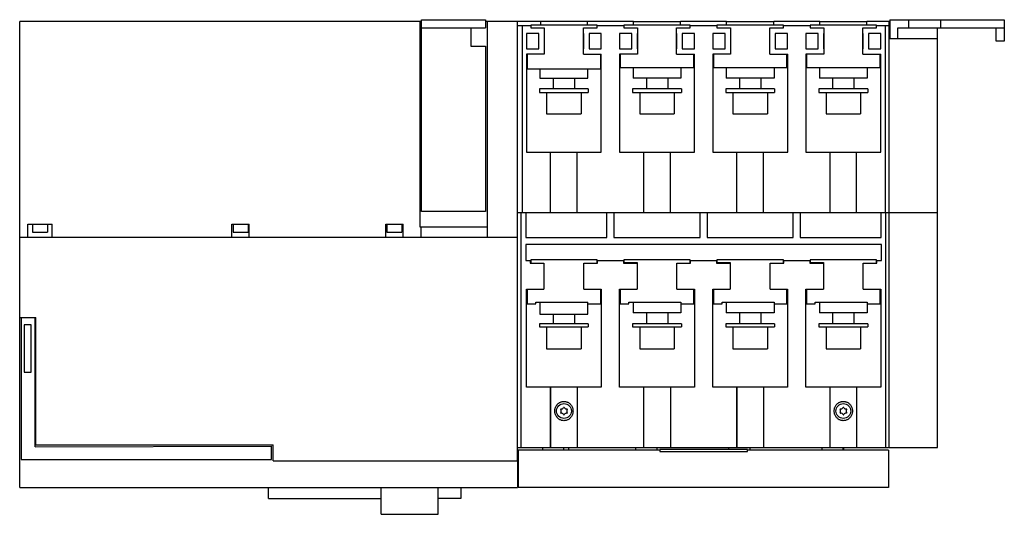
# Model space of a CAD drawing. Header units: millimetres. Extents: x 50 to 420, y 239 to 425.
import ezdxf

# ---------------------------------------------------------------- set-up
doc = ezdxf.new("R2010")
doc.units = ezdxf.units.MM
doc.header["$LTSCALE"] = 43.117789
doc.layers.add('00_COMPONENTS_2', color=7, linetype='CONTINUOUS')

msp = doc.modelspace()

# ---------------------------------------------------------------- linework, layer by layer
at = {"layer": '00_COMPONENTS_2', "color": 7, "linetype": 'Continuous'}
for p, q in [((49.66, 249.55), (49.66, 424.55)), ((200.66, 424.55), (49.66, 424.55)), ((200.04, 424.55), (200.04, 347.4)), ((200.66, 353.25), (200.66, 425.25)), ((200.66, 425.25), (224.66, 425.25)), ((200.66, 422.25), (224.66, 422.25)), ((219.16, 422.25), (219.16, 415.25)), ((224.66, 425.25), (224.66, 422.25)), ((225.27, 424.55), (224.66, 424.55)), ((225.27, 424.55), (225.27, 347.4)), ((225.33, 424.55), (225.33, 343.5)), ((245.31, 424.55), (225.33, 424.55)), ((236.66, 424.55), (236.66, 259.55)), ((236.66, 423.05), (241.69, 423.05)), ((238.46, 423.05), (238.46, 352.8)), ((241.69, 423.25), (241.69, 422.25)), ((266.64, 423.25), (241.69, 423.25)), ((241.69, 422.25), (246.71, 422.25)), ((245.31, 424.6), (245.31, 423.24)), ((263.01, 424.6), (245.31, 424.6)), ((246.71, 422.25), (246.71, 412.25)), ((261.51, 412.25), (261.51, 422.25)), ((261.51, 422.25), (266.64, 422.25)), ((263.01, 423.24), (263.01, 424.6)), ((280.31, 424.55), (263.01, 424.55)), ((266.64, 422.25), (266.64, 423.25)), ((266.64, 423.05), (276.69, 423.05)), ((276.69, 423.25), (276.69, 422.25)), ((301.64, 423.25), (276.69, 423.25)), ((276.69, 422.25), (281.81, 422.25)), ((280.31, 423.25), (280.31, 424.6)), ((280.31, 424.6), (298.01, 424.6)), ((281.81, 422.25), (281.81, 412.25)), ((296.51, 412.25), (296.51, 422.25)), ((296.51, 422.25), (301.64, 422.25)), ((298.01, 423.25), (298.01, 424.6)), ((315.31, 424.55), (298.01, 424.55)), ((301.64, 422.25), (301.64, 423.25)), ((301.64, 423.05), (311.69, 423.05)), ((311.69, 423.25), (311.69, 422.25)), ((336.64, 423.25), (311.69, 423.25)), ((311.69, 422.25), (316.81, 422.25)), ((315.31, 423.25), (315.31, 424.6)), ((315.31, 424.6), (333.01, 424.6)), ((316.81, 422.25), (316.81, 412.25)), ((331.51, 412.25), (331.51, 422.25)), ((331.51, 422.25), (336.64, 422.25)), ((333.01, 423.25), (333.01, 424.6)), ((350.31, 424.55), (333.01, 424.55)), ((336.64, 422.25), (336.64, 423.25)), ((336.64, 423.05), (346.69, 423.05)), ((371.64, 423.25), (346.69, 423.25)), ((346.69, 423.25), (346.69, 422.25)), ((346.69, 422.25), (351.81, 422.25)), ((350.31, 424.6), (368.01, 424.6)), ((350.31, 423.25), (350.31, 424.6)), ((351.81, 422.25), (351.81, 412.25)), ((366.51, 422.25), (371.64, 422.25)), ((366.51, 412.25), (366.51, 422.25)), ((368.01, 423.25), (368.01, 424.6)), ((376.66, 424.55), (368.01, 424.55)), ((371.64, 422.25), (371.64, 423.25)), ((371.64, 423.05), (376.36, 423.05)), ((374.86, 423.05), (374.86, 352.8)), ((376.36, 264.55), (376.36, 424.55)), ((376.66, 425.25), (419.66, 425.25)), ((376.66, 425.25), (376.66, 418.05)), ((379.66, 422.25), (419.66, 422.25)), ((379.66, 418.05), (379.66, 422.25)), ((383.66, 425.25), (383.66, 422.25)), ((394.56, 264.55), (394.56, 422.25)), ((395.66, 425.25), (395.66, 422.25)), ((416.66, 417.25), (416.66, 422.25)), ((419.66, 425.25), (419.66, 417.25)), ((240.11, 420.05), (240.11, 414.25)), ((244.71, 420.05), (240.11, 420.05)), ((244.71, 414.25), (244.71, 420.05)), ((261.51, 420.05), (261.61, 420.05)), ((261.61, 414.25), (261.61, 420.05)), ((263.61, 420.05), (263.61, 414.25)), ((268.21, 420.05), (263.61, 420.05)), ((268.21, 414.25), (268.21, 420.05)), ((275.11, 420.05), (275.11, 414.25)), ((279.71, 420.05), (275.11, 420.05)), ((279.71, 414.25), (279.71, 420.05)), ((281.71, 420.05), (281.71, 414.25)), ((281.81, 420.05), (281.71, 420.05)), ((296.51, 420.05), (296.61, 420.05)), ((296.61, 414.25), (296.61, 420.05)), ((298.61, 420.05), (298.61, 414.25)), ((303.21, 420.05), (298.61, 420.05)), ((303.21, 414.25), (303.21, 420.05)), ((310.11, 420.05), (310.11, 414.25)), ((314.71, 420.05), (310.11, 420.05)), ((314.71, 414.25), (314.71, 420.05)), ((316.71, 420.05), (316.71, 414.25)), ((316.81, 420.05), (316.71, 420.05)), ((331.51, 420.05), (331.61, 420.05)), ((331.61, 414.25), (331.61, 420.05)), ((338.21, 420.05), (333.61, 420.05)), ((333.61, 420.05), (333.61, 414.25)), ((338.21, 414.25), (338.21, 420.05)), ((349.71, 420.05), (345.11, 420.05)), ((345.11, 420.05), (345.11, 414.25)), ((349.71, 414.25), (349.71, 420.05)), ((351.81, 420.05), (351.71, 420.05)), ((351.71, 420.05), (351.71, 414.25)), ((366.51, 420.05), (366.61, 420.05)), ((366.61, 414.25), (366.61, 420.05)), ((373.21, 420.05), (368.61, 420.05)), ((368.61, 420.05), (368.61, 414.25)), ((373.21, 414.25), (373.21, 420.05)), ((219.16, 415.25), (224.66, 415.25)), ((224.66, 415.25), (224.66, 353.25)), ((394.56, 418.05), (376.36, 418.05)), ((419.66, 417.25), (416.66, 417.25)), ((240.11, 414.25), (244.71, 414.25)), ((240.11, 412.25), (240.11, 375.5)), ((246.71, 412.25), (240.11, 412.25)), ((240.34, 412.25), (240.34, 406.8)), ((261.51, 414.25), (261.61, 414.25)), ((261.51, 412.25), (268.21, 412.25)), ((263.61, 414.25), (268.21, 414.25)), ((267.99, 406.8), (267.99, 412.25)), ((268.21, 375.5), (268.21, 412.25)), ((275.11, 414.25), (279.71, 414.25)), ((275.11, 412.25), (275.11, 375.5)), ((281.81, 412.25), (275.11, 412.25)), ((275.34, 412.25), (275.34, 407.25)), ((281.81, 414.25), (281.71, 414.25)), ((296.51, 414.25), (296.61, 414.25)), ((296.51, 412.25), (303.26, 412.25)), ((298.61, 414.25), (303.21, 414.25)), ((302.99, 407.25), (302.99, 412.25)), ((303.26, 375.5), (303.26, 412.25)), ((310.11, 414.25), (314.71, 414.25)), ((310.11, 412.25), (310.11, 375.5)), ((316.81, 412.25), (310.11, 412.25)), ((310.34, 412.25), (310.34, 407.25)), ((316.81, 414.25), (316.71, 414.25)), ((331.51, 414.25), (331.61, 414.25)), ((331.51, 412.25), (338.26, 412.25)), ((333.61, 414.25), (338.21, 414.25)), ((337.99, 407.25), (337.99, 412.25)), ((338.26, 375.5), (338.26, 412.25)), ((345.11, 414.25), (349.71, 414.25)), ((351.81, 412.25), (345.11, 412.25)), ((345.11, 412.25), (345.11, 375.5)), ((345.34, 412.25), (345.34, 407.25)), ((351.81, 414.25), (351.71, 414.25)), ((366.51, 414.25), (366.61, 414.25)), ((366.51, 412.25), (373.21, 412.25)), ((368.61, 414.25), (373.21, 414.25)), ((372.99, 407.25), (372.99, 412.25)), ((373.21, 375.5), (373.21, 412.25)), ((275.34, 407.25), (302.99, 407.25)), ((280.16, 407.25), (280.16, 403.25)), ((298.16, 407.25), (298.16, 403.25)), ((310.34, 407.25), (337.99, 407.25)), ((315.16, 407.25), (315.16, 403.25)), ((333.16, 407.25), (333.16, 403.25)), ((345.34, 407.25), (372.99, 407.25)), ((350.16, 407.25), (350.16, 403.25)), ((368.16, 407.25), (368.16, 403.25)), ((240.34, 406.8), (267.99, 406.8)), ((245.16, 406.8), (245.16, 403.25)), ((263.16, 403.25), (263.16, 406.8)), ((245.16, 403.25), (263.16, 403.25)), ((250.16, 403.25), (250.16, 399.25)), ((258.16, 403.25), (258.16, 399.25)), ((298.16, 403.25), (280.16, 403.25)), ((285.16, 403.25), (285.16, 399.25)), ((293.16, 403.25), (293.16, 399.25)), ((333.16, 403.25), (315.16, 403.25)), ((320.16, 403.25), (320.16, 399.25)), ((328.16, 403.25), (328.16, 399.25)), ((368.16, 403.25), (350.16, 403.25)), ((355.16, 403.25), (355.16, 399.25)), ((363.16, 403.25), (363.16, 399.25)), ((244.99, 399.25), (244.99, 397.85)), ((263.34, 399.25), (244.99, 399.25)), ((244.99, 397.85), (263.34, 397.85)), ((247.66, 397.85), (247.66, 389.85)), ((260.66, 397.85), (260.66, 389.85)), ((263.34, 399.25), (263.34, 397.85)), ((279.99, 399.25), (279.99, 397.85)), ((298.34, 399.25), (279.99, 399.25)), ((279.99, 397.85), (298.34, 397.85)), ((282.66, 397.85), (282.66, 389.85)), ((295.66, 397.85), (295.66, 389.85)), ((298.34, 399.25), (298.34, 397.85)), ((333.34, 399.25), (314.99, 399.25)), ((314.99, 399.25), (314.99, 397.85)), ((314.99, 397.85), (333.34, 397.85)), ((317.66, 397.85), (317.66, 389.85)), ((330.66, 397.85), (330.66, 389.85)), ((333.34, 399.25), (333.34, 397.85)), ((368.34, 399.25), (349.99, 399.25)), ((349.99, 399.25), (349.99, 397.85)), ((349.99, 397.85), (368.34, 397.85)), ((352.66, 397.85), (352.66, 389.85)), ((365.66, 397.85), (365.66, 389.85)), ((368.34, 399.25), (368.34, 397.85)), ((247.66, 389.85), (260.66, 389.85)), ((282.66, 389.85), (295.66, 389.85)), ((317.66, 389.85), (330.66, 389.85)), ((352.66, 389.85), (365.66, 389.85)), ((240.11, 375.5), (268.21, 375.5)), ((249.16, 352.8), (249.16, 375.5)), ((259.16, 352.8), (259.16, 375.5)), ((275.11, 375.5), (303.26, 375.5)), ((284.16, 352.8), (284.16, 375.5)), ((294.16, 352.8), (294.16, 375.5)), ((310.11, 375.5), (338.26, 375.5)), ((319.16, 352.8), (319.16, 375.5)), ((329.16, 352.8), (329.16, 375.5)), ((345.11, 375.5), (373.21, 375.5)), ((354.16, 352.8), (354.16, 375.5)), ((364.16, 352.8), (364.16, 375.5)), ((224.66, 353.25), (200.66, 353.25)), ((236.66, 352.8), (394.56, 352.8)), ((238.16, 264.55), (238.16, 352.81)), ((239.92, 352.8), (239.92, 343.43)), ((270.35, 343.43), (270.35, 352.8)), ((272.96, 352.8), (272.96, 343.43)), ((305.35, 343.43), (305.35, 352.8)), ((307.96, 352.8), (307.96, 343.43)), ((340.35, 343.43), (340.35, 352.8)), ((342.96, 352.8), (342.96, 343.43)), ((373.39, 343.43), (373.39, 352.8)), ((375.16, 264.55), (375.16, 352.81)), ((376.16, 352.95), (376.29, 352.95)), ((376.16, 352.95), (376.16, 352.8)), ((52.66, 343.5), (52.66, 348.4)), ((52.66, 348.4), (61.86, 348.4)), ((54.46, 348.4), (54.46, 345.5)), ((60.06, 348.4), (60.06, 345.5)), ((61.86, 343.5), (61.86, 348.4)), ((129.41, 343.5), (129.41, 348.4)), ((129.41, 348.4), (135.91, 348.4)), ((129.86, 348.4), (129.86, 345.5)), ((135.46, 348.4), (135.46, 345.5)), ((135.91, 343.5), (135.91, 348.4)), ((187.21, 343.5), (187.21, 348.4)), ((187.21, 348.4), (193.71, 348.4)), ((187.66, 348.4), (187.66, 345.5)), ((193.26, 348.4), (193.26, 345.5)), ((193.71, 343.5), (193.71, 348.4)), ((54.46, 345.5), (60.06, 345.5)), ((129.86, 345.5), (135.46, 345.5)), ((187.66, 345.5), (193.26, 345.5)), ((200.04, 347.4), (225.27, 347.4)), ((200.39, 347.4), (200.39, 343.5)), ((49.66, 343.5), (236.66, 343.5)), ((239.87, 340.8), (239.87, 334.78)), ((373.45, 340.8), (239.87, 340.8)), ((239.92, 343.43), (270.35, 343.43)), ((272.96, 343.43), (305.35, 343.43)), ((307.96, 343.43), (340.35, 343.43)), ((342.96, 343.43), (373.39, 343.43)), ((373.45, 334.78), (373.45, 340.8)), ((239.87, 334.78), (241.54, 334.78)), ((241.54, 334.78), (241.54, 333.78)), ((241.54, 333.78), (246.66, 333.78)), ((241.69, 335), (241.69, 333.78)), ((266.64, 335), (241.69, 335)), ((246.66, 333.78), (246.66, 324)), ((261.66, 333.78), (266.79, 333.78)), ((261.66, 324), (261.66, 333.78)), ((266.64, 333.78), (266.64, 335)), ((266.79, 334.79), (276.54, 334.79)), ((266.79, 333.78), (266.79, 334.79)), ((276.54, 334.79), (276.54, 333.78)), ((276.54, 333.78), (281.66, 333.78)), ((301.64, 335), (276.69, 335)), ((276.69, 335), (276.69, 334)), ((276.69, 334), (281.66, 334)), ((281.66, 334), (281.66, 324)), ((296.66, 333.78), (301.79, 333.78)), ((296.66, 324), (296.66, 333.78)), ((301.64, 333.78), (301.64, 335)), ((301.79, 334.79), (311.54, 334.79)), ((301.79, 333.78), (301.79, 334.79)), ((311.54, 334.79), (311.54, 333.78)), ((311.54, 333.78), (316.66, 333.78)), ((336.64, 335), (311.69, 335)), ((311.69, 335), (311.69, 334)), ((311.69, 334), (316.66, 334)), ((316.66, 334), (316.66, 324)), ((331.66, 333.78), (336.79, 333.78)), ((331.66, 324), (331.66, 333.78)), ((336.64, 333.78), (336.64, 335)), ((336.79, 334.79), (346.54, 334.79)), ((336.79, 333.78), (336.79, 334.79)), ((346.54, 334.79), (346.54, 333.78)), ((346.54, 333.78), (351.66, 333.78)), ((371.64, 335), (346.69, 335)), ((346.69, 335), (346.69, 334)), ((346.69, 334), (351.66, 334)), ((351.66, 334), (351.66, 324)), ((366.66, 333.78), (371.79, 333.78)), ((366.66, 324), (366.66, 333.78)), ((371.64, 333.78), (371.64, 335)), ((371.79, 334.78), (373.45, 334.78)), ((371.79, 333.78), (371.79, 334.78)), ((240.11, 324), (246.66, 324)), ((240.11, 287.25), (240.11, 324)), ((240.34, 324), (240.34, 318.55)), ((261.66, 324), (268.21, 324)), ((267.99, 318.55), (267.99, 324)), ((268.21, 324), (268.21, 287.25)), ((275.11, 324), (281.66, 324)), ((275.11, 287.25), (275.11, 324)), ((275.34, 324), (275.34, 318.55)), ((296.66, 324), (303.21, 324)), ((302.99, 318.55), (302.99, 324)), ((303.21, 324), (303.21, 287.25)), ((310.11, 324), (316.66, 324)), ((310.11, 287.25), (310.11, 324)), ((310.34, 324), (310.34, 318.55)), ((331.66, 324), (338.21, 324)), ((337.99, 318.55), (337.99, 324)), ((338.21, 324), (338.21, 287.25)), ((345.11, 324), (351.66, 324)), ((345.11, 287.25), (345.11, 324)), ((345.34, 324), (345.34, 318.55)), ((366.66, 324), (373.21, 324)), ((372.99, 318.55), (372.99, 324)), ((373.21, 324), (373.21, 287.25)), ((240.34, 318.55), (243.61, 318.55)), ((243.61, 319.09), (263.16, 319.09)), ((243.61, 318.55), (243.61, 319.09)), ((245.16, 319.09), (245.16, 314.69)), ((263.16, 314.69), (263.16, 319.09)), ((263.16, 318.55), (267.99, 318.55)), ((275.34, 318.55), (278.61, 318.55)), ((278.61, 319.09), (298.16, 319.09)), ((278.61, 318.55), (278.61, 319.09)), ((280.16, 319.09), (280.16, 315.09)), ((298.16, 319.09), (298.16, 315.09)), ((298.16, 318.55), (302.99, 318.55)), ((310.34, 318.55), (313.61, 318.55)), ((313.61, 319.09), (333.16, 319.09)), ((313.61, 318.55), (313.61, 319.09)), ((315.16, 319.09), (315.16, 315.09)), ((333.16, 319.09), (333.16, 315.09)), ((333.16, 318.55), (337.99, 318.55)), ((345.34, 318.55), (348.61, 318.55)), ((348.61, 319.09), (368.16, 319.09)), ((348.61, 318.55), (348.61, 319.09)), ((350.16, 319.09), (350.16, 315.09)), ((368.16, 319.09), (368.16, 315.09)), ((368.16, 318.55), (372.99, 318.55)), ((245.16, 314.69), (263.16, 314.69)), ((250.16, 314.69), (250.16, 311.04)), ((258.16, 314.69), (258.16, 311.04)), ((298.16, 315.09), (280.16, 315.09)), ((285.16, 315.09), (285.16, 311.04)), ((293.16, 315.09), (293.16, 311.04)), ((333.16, 315.09), (315.16, 315.09)), ((320.16, 315.09), (320.16, 311.04)), ((328.16, 315.09), (328.16, 311.04)), ((368.16, 315.09), (350.16, 315.09)), ((355.16, 315.09), (355.16, 311.04)), ((363.16, 315.09), (363.16, 311.04)), ((49.66, 313.38), (55.69, 313.38)), ((50.16, 313.25), (50.16, 260.05)), ((55.49, 313.25), (50.16, 313.25)), ((55.49, 264.74), (55.49, 313.25)), ((55.69, 265.55), (55.69, 313.38)), ((263.33, 311.04), (244.98, 311.04)), ((244.98, 311.04), (244.98, 309.84)), ((263.33, 311.04), (263.33, 309.84)), ((298.33, 311.04), (279.98, 311.04)), ((279.98, 311.04), (279.98, 309.84)), ((298.33, 311.04), (298.33, 309.84)), ((333.33, 311.04), (314.98, 311.04)), ((314.98, 311.04), (314.98, 309.84)), ((333.33, 311.04), (333.33, 309.84)), ((368.33, 311.04), (349.98, 311.04)), ((349.98, 311.04), (349.98, 309.84)), ((368.33, 311.04), (368.33, 309.84)), ((51.3, 310.6), (51.3, 292.9)), ((54.02, 310.6), (51.3, 310.6)), ((54.02, 292.9), (54.02, 310.6)), ((55.69, 310.65), (55.49, 310.65)), ((244.98, 309.84), (263.33, 309.84)), ((247.66, 309.84), (247.66, 301.64)), ((260.66, 309.84), (260.66, 301.64)), ((279.98, 309.84), (298.33, 309.84)), ((282.66, 309.84), (282.66, 301.64)), ((295.66, 309.84), (295.66, 301.64)), ((314.98, 309.84), (333.33, 309.84)), ((317.66, 309.84), (317.66, 301.64)), ((330.66, 309.84), (330.66, 301.64)), ((349.98, 309.84), (368.33, 309.84)), ((352.66, 309.84), (352.66, 301.64)), ((365.66, 309.84), (365.66, 301.64)), ((247.66, 301.64), (260.66, 301.64)), ((282.66, 301.64), (295.66, 301.64)), ((317.66, 301.64), (330.66, 301.64)), ((352.66, 301.64), (365.66, 301.64)), ((51.3, 292.9), (54.02, 292.9)), ((249.1, 287.25), (240.11, 287.25)), ((249.1, 287.25), (249.1, 264.55)), ((268.21, 287.25), (249.16, 287.25)), ((249.16, 264.55), (249.16, 287.25)), ((259.16, 287.25), (259.16, 264.55)), ((284.11, 287.25), (275.11, 287.25)), ((284.11, 287.25), (284.11, 264.55)), ((303.21, 287.25), (284.17, 287.25)), ((284.17, 264.55), (284.17, 287.25)), ((294.17, 287.25), (294.17, 264.55)), ((319.11, 287.25), (310.11, 287.25)), ((319.11, 287.25), (319.11, 264.55)), ((338.21, 287.25), (319.17, 287.25)), ((319.17, 264.55), (319.17, 287.25)), ((329.17, 287.25), (329.17, 264.55)), ((354.11, 287.25), (345.11, 287.25)), ((354.11, 287.25), (354.11, 264.55)), ((373.21, 287.25), (354.17, 287.25)), ((354.17, 264.55), (354.17, 287.25)), ((364.17, 287.25), (364.17, 264.55)), ((55.49, 264.74), (144.34, 265.05)), ((55.69, 265.55), (144.96, 265.55)), ((144.34, 260.05), (144.34, 265.05)), ((144.96, 259.55), (144.96, 265.55)), ((236.66, 264.55), (249.1, 264.55)), ((290.22, 263.55), (236.96, 263.55)), ((236.96, 263.55), (236.96, 249.55)), ((246.06, 264.55), (246.06, 263.55)), ((249.16, 264.55), (284.11, 264.55)), ((254.16, 263.55), (254.16, 264.55)), ((255.96, 263.55), (255.96, 264.55)), ((281.06, 264.55), (281.06, 263.55)), ((284.17, 264.55), (319.11, 264.55)), ((289.16, 263.55), (289.16, 264.55)), ((323.11, 263.8), (290.22, 263.8)), ((290.22, 263.8), (290.22, 263.05)), ((290.22, 263.05), (323.11, 263.05)), ((316.06, 264.55), (316.06, 263.8)), ((319.17, 264.55), (354.11, 264.55)), ((323.11, 263.05), (323.11, 263.8)), ((376.16, 263.55), (323.11, 263.55)), ((324.16, 263.55), (324.16, 264.55)), ((351.06, 264.55), (351.06, 263.55)), ((354.17, 264.55), (376.16, 264.55)), ((359.16, 263.55), (359.16, 264.55)), ((359.36, 263.55), (359.36, 264.55)), ((376.16, 264.7), (376.29, 264.7)), ((376.16, 264.7), (376.16, 264.55)), ((376.16, 263.55), (376.16, 249.55)), ((376.36, 264.55), (394.56, 264.55)), ((50.16, 260.05), (144.34, 260.05)), ((144.96, 259.55), (236.66, 259.55)), ((236.67, 259.55), (236.67, 249.55)), ((49.66, 249.55), (236.67, 249.55)), ((143.16, 245.45), (143.16, 249.55)), ((185.46, 239.45), (185.46, 249.55)), ((206.86, 239.45), (206.86, 249.55)), ((215.46, 249.55), (215.46, 245.45)), ((376.16, 249.55), (236.96, 249.55)), ((143.16, 245.45), (185.46, 245.45)), ((215.46, 245.45), (206.86, 245.45)), ((185.46, 239.45), (206.86, 239.45))]:
    msp.add_line(p, q, dxfattribs=at)
for centre in [(254.16, 278.25), (359.16, 278.25)]:
    msp.add_circle(centre, 2.8, dxfattribs=at)
for centre, radius, start, end in [((253.07, 278.88), 0.14, 82.1606, 213.8192), ((253.07, 277.62), 0.14, 143.9292, 279.2964), ((252.2, 278.25), 0.93, 323.9292, 36.4083), ((253.21, 279.94), 0.93, 262.1606, 335.8382), ((254.19, 279.51), 0.14, 27.2413, 159.3607), ((255.17, 279.94), 0.93, 203.1641, 277.6186), ((256.18, 278.25), 0.93, 143.9292, 216.4083), ((255.32, 278.88), 0.14, 323.9292, 99.2964), ((255.32, 277.62), 0.14, 262.1606, 33.8193), ((358.07, 278.88), 0.14, 82.1606, 213.8192), ((358.07, 277.62), 0.14, 143.9292, 279.2964), ((357.2, 278.25), 0.93, 323.9292, 36.4083), ((358.21, 279.94), 0.93, 262.1606, 335.8382), ((359.19, 279.51), 0.14, 27.2413, 159.3607), ((360.17, 279.94), 0.93, 203.1641, 277.6186), ((361.18, 278.25), 0.93, 143.9292, 216.4083), ((360.32, 278.88), 0.14, 323.9292, 99.2964), ((360.32, 277.62), 0.14, 262.1606, 33.8193), ((253.21, 276.56), 0.93, 23.1641, 97.6186), ((254.19, 276.99), 0.14, 207.2413, 339.3607), ((255.17, 276.56), 0.93, 82.1606, 155.8382), ((358.21, 276.56), 0.93, 23.1641, 97.6186), ((359.19, 276.99), 0.14, 207.2413, 339.3607), ((360.17, 276.56), 0.93, 82.1606, 155.8382)]:
    msp.add_arc(centre, radius, start, end, dxfattribs=at)
for points in [[(250.73, 278.25), (250.73, 278.4), (250.75, 278.71), (250.83, 279.17), (250.98, 279.64), (251.2, 280.1), (251.48, 280.54), (251.83, 280.93), (252.22, 281.26), (252.64, 281.52), (253.07, 281.7), (253.51, 281.82), (253.94, 281.88), (254.38, 281.88), (254.81, 281.82), (255.24, 281.71), (255.67, 281.52), (256.09, 281.27), (256.49, 280.94), (256.84, 280.54), (257.13, 280.1), (257.34, 279.64), (257.49, 279.17), (257.57, 278.71), (257.59, 278.4), (257.59, 278.25)], [(355.73, 278.25), (355.73, 278.4), (355.75, 278.71), (355.83, 279.17), (355.98, 279.64), (356.2, 280.1), (356.48, 280.54), (356.83, 280.93), (357.22, 281.26), (357.64, 281.52), (358.07, 281.7), (358.51, 281.82), (358.94, 281.88), (359.38, 281.88), (359.81, 281.82), (360.24, 281.71), (360.67, 281.52), (361.09, 281.27), (361.49, 280.94), (361.84, 280.54), (362.13, 280.1), (362.34, 279.64), (362.49, 279.17), (362.57, 278.71), (362.59, 278.4), (362.59, 278.25)], [(257.59, 278.25), (257.59, 278.1), (257.57, 277.8), (257.49, 277.34), (257.34, 276.87), (257.13, 276.41), (256.84, 275.96), (256.49, 275.57), (256.1, 275.24), (255.68, 274.99), (255.25, 274.8), (254.82, 274.68), (254.38, 274.62), (253.95, 274.62), (253.51, 274.68), (253.08, 274.8), (252.65, 274.98), (252.23, 275.24), (251.84, 275.57), (251.49, 275.96), (251.2, 276.4), (250.98, 276.87), (250.83, 277.34), (250.75, 277.8), (250.73, 278.1), (250.73, 278.25)], [(362.59, 278.25), (362.59, 278.1), (362.57, 277.8), (362.49, 277.34), (362.34, 276.87), (362.13, 276.41), (361.84, 275.96), (361.49, 275.57), (361.1, 275.24), (360.68, 274.99), (360.25, 274.8), (359.82, 274.68), (359.38, 274.62), (358.95, 274.62), (358.51, 274.68), (358.08, 274.8), (357.65, 274.98), (357.23, 275.24), (356.84, 275.57), (356.49, 275.96), (356.2, 276.4), (355.98, 276.87), (355.83, 277.34), (355.75, 277.8), (355.73, 278.1), (355.73, 278.25)]]:
    msp.add_open_spline(points, degree=3, knots=[0, 0, 0, 0, 0.04048, 0.082696, 0.126609, 0.172742, 0.220722, 0.268435, 0.314738, 0.358796, 0.400803, 0.441045, 0.480413, 0.519291, 0.55857, 0.598734, 0.640621, 0.684598, 0.730903, 0.778963, 0.827073, 0.873299, 0.917401, 0.959761, 1, 1, 1, 1], dxfattribs=at)

doc.saveas('drawing.dxf')
